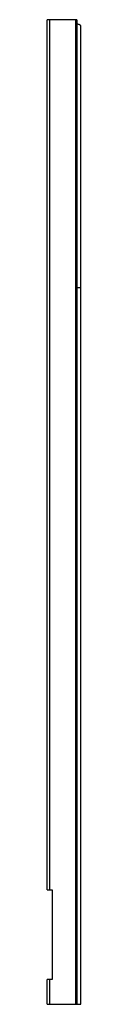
# Model space of a CAD drawing. Header units: millimetres. Extents: x 205 to 222, y 49 to 544.
import ezdxf

# ---------------------------------------------------------------- set-up
doc = ezdxf.new("R2010")
doc.units = ezdxf.units.MM
doc.header["$LTSCALE"] = 38.653763
doc.layers.get('0').update_dxf_attribs({"linetype": 'CONTINUOUS'})

msp = doc.modelspace()

# ---------------------------------------------------------------- linework, layer by layer
at = {"color": 7, "linetype": 'Continuous'}
for p, q in [((204.77, 106.49), (204.77, 543.99)), ((219.77, 543.99), (204.77, 543.99)), ((205.94, 543.99), (205.94, 106.49)), ((219.18, 48.99), (219.18, 543.99)), ((219.77, 543.99), (219.77, 48.99)), ((221.77, 48.99), (221.77, 540.83)), ((221.77, 409.24), (219.77, 409.24)), ((204.77, 106.49), (207.36, 106.49)), ((207.36, 106.49), (207.36, 61.49)), ((207.36, 61.49), (204.77, 61.49)), ((204.77, 48.99), (204.77, 61.49)), ((205.94, 61.49), (205.94, 48.99)), ((204.77, 48.99), (221.77, 48.99))]:
    msp.add_line(p, q, dxfattribs=at)
msp.add_ellipse((182.32, 394.49), major_axis=(152, 0), ratio=1, start_param=1.316195, end_param=1.321823, dxfattribs=at)
msp.add_open_spline([(221.77, 540.83), (221.77, 541), (221.5, 541.26), (221.07, 541.45), (220.77, 541.55), (220.6, 541.59)], degree=3, knots=[0, 0, 0, 0, 0.354551, 0.638431, 1, 1, 1, 1], dxfattribs=at)

doc.saveas('drawing.dxf')
